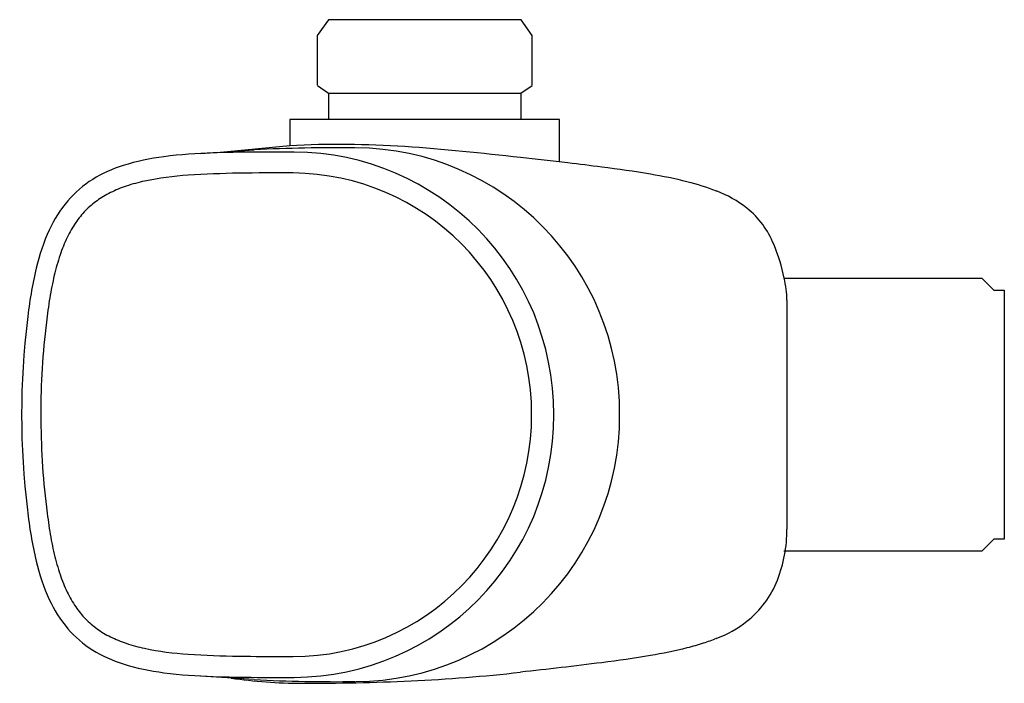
# Model space of a CAD drawing. Header units: millimetres. Extents: x -93.8 to 0, y -25.6 to 37.6.
import ezdxf

# ---------------------------------------------------------------- set-up
doc = ezdxf.new("R2010")
doc.units = ezdxf.units.MM
doc.header["$MEASUREMENT"] = 0
doc.layers.add('PLANNING', color=1, linetype='Continuous')

# ---------------------------------------------------------------- blocks, each defined once
blk = doc.blocks.new('83810000_r')
at = {"layer": 'PLANNING'}
for p, q in [((-64.375, 37.6), (-65.426, 36.105)), ((-46.021, 37.6), (-64.375, 37.6)), ((-44.974, 36.105), (-46.021, 37.6)), ((-65.43, 36.1), (-65.43, 31.356)), ((-44.97, 31.356), (-44.97, 36.1)), ((-65.423, 31.351), (-64.35, 30.6)), ((-46.05, 30.6), (-44.977, 31.351)), ((-64.35, 30.6), (-64.35, 28.1)), ((-64.341, 30.6), (-46.05, 30.6)), ((-46.05, 30.6), (-46.05, 28.1)), ((-68.05, 28.11), (-68.05, 25.623)), ((-42.35, 28.11), (-68.05, 28.11)), ((-42.35, 24.089), (-42.35, 28.11)), ((-74.643, 25), (-68.05, 25.623)), ((-76.559, 24.872), (-71.438, 25.215)), ((-21, 13), (-2.15, 13)), ((-2.144, 12.994), (-1, 11.85)), ((-1, 11.85), (0, 11.85)), ((0, 11.85), (0, -11.85)), ((-20.7, 10.892), (-20.7, -10.889)), ((-1, -11.85), (-2.143, -12.993)), ((0, -11.85), (-1, -11.85)), ((-2.15, -13), (-21, -13)), ((-68.474, -23.011), (-67.741, -23.011)), ((-71.438, -25.215), (-76.559, -24.872))]:
    blk.add_line(p, q, dxfattribs=at)
for centre, radius, start, end in [((-63.652, -129.17), 154.581, 89.31621, 92.88737), ((-61.927, 0.108), 25.293, 359.75593, 89.6081), ((-67.813, 0.106), 24.901, 359.75582, 89.60564), ((-75.914, -6.067), 28.922, 93.58653, 101.88476), ((-71.266, -80.222), 103.223, 90.91464, 93.58653), ((-69.469, -169.846), 192.865, 89.48642, 91.02333), ((-79.644, 9.924), 12.486, 108.55536, 116.03916), ((-78.667, 7.014), 15.555, 101.88476, 108.55536), ((-81.287, 13.295), 8.735, 116.06121, 125.87447), ((-31.468, 10.744), 11.306, 52.00934, 69.11624), ((-81.386, 13.447), 8.554, 125.93595, 135.58545), ((-81.534, 13.61), 8.334, 135.67173, 145.88649), ((-29.27, 13.558), 7.736, 36.01263, 52.00934), ((-78.988, 11.904), 11.399, 145.96567, 154.11035), ((-30.425, 12.718), 9.164, 22.48421, 36.01263), ((-76.708, 10.811), 13.927, 154.16024, 161.60941), ((-38.818, 9.244), 18.248, 11.87783, 22.48421), ((-67.948, 7.899), 23.159, 161.60941, 166.59367), ((-62.002, 6.482), 29.271, 166.59367, 170.89385), ((-37.109, 9.604), 16.501, 8.18034, 11.87783), ((-28.151, 10.891), 7.451, 0.00339, 8.18034), ((-28.441, 1.102), 63.26, 170.89385, 173.00179), ((-18.343, 0), 75.245, 173.09042, 186.90958), ((-20.421, 0.118), 71.341, 173.00179, 180.09402), ((-16.407, 0.124), 75.355, 180.09402, 186.80909), ((-67.813, -0.106), 24.901, 270.39436, 0.24418), ((-61.927, -0.108), 25.293, 270.3919, 0.24407), ((1.539, 3.137), 93.535, 187.33824, 188.76383), ((-65.934, -7.265), 25.265, 188.76383, 193.74626), ((-34.151, -10.888), 13.451, 338.78431, 359.99643), ((-64.415, -6.893), 26.83, 193.74626, 198.04818), ((-77.792, -11.252), 12.76, 198.04818, 206.17964), ((-30.138, -12.446), 9.146, 307.99066, 338.78431), ((-78.227, -11.466), 12.275, 206.17964, 213.74186), ((-81.972, -13.967), 7.772, 213.74186, 224.69768), ((-81.036, -13.042), 9.088, 224.69768, 233.77912), ((-31.468, -10.744), 11.306, 290.88376, 307.99066), ((-81.584, -13.789), 8.161, 233.77912, 244.28396), ((-79.196, -8.83), 13.665, 244.28396, 251.12084), ((-79.029, -8.343), 14.18, 251.12084, 258.43883), ((-75.585, 8.491), 31.363, 258.43883, 266.09014), ((-72.058, 60.104), 83.096, 266.09014, 269.40928), ((-68.433, 411.727), 434.738, 269.40928, 269.99449), ((-66.88, 21.019), 46.579, 261.6586, 269.90643), ((-63.652, 129.17), 154.581, 267.11263, 270.68379), ((-63.636, 131.927), 157.421, 272.59763, 276.4033), ((-66.592, 197.092), 222.653, 269.90643, 272.59763)]:
    blk.add_arc(centre, radius, start, end, dxfattribs=at)
for points, knots in [([(-68.05, 25.623), (-60.778, 26.087), (-51.92, 25.173), (-41.991, 24.052), (-37.859, 23.555), (-34.065, 23.023), (-30.412, 22.305), (-28.342, 21.674), (-27.437, 21.307)], [-28.186211, -28.186211, -28.186211, -28.186211, -6.010823, -1.469061, 1.789795, 6.473322, 10.022988, 12.951436, 12.951436, 12.951436, 12.951436]), ([(-67.642, 25.006), (-69.201, 25.006), (-71.768, 25.01), (-75.902, 24.928), (-79.8, 24.679), (-83.701, 23.921), (-86.881, 22.546), (-89.358, 20.432), (-91.16, 17.475), (-92.396, 13.609), (-92.842, 10.699), (-93.042, 9.052)], [56.124495, 56.124495, 56.124495, 56.124495, 60.80308, 63.823442, 68.529095, 72.512044, 75.70388, 78.839175, 82.151144, 85.986979, 90.964633, 90.964633, 90.964633, 90.964633]), ([(-67.741, -23.011), (-55.184, -23.012), (-45.002, -12.706), (-45.024, 12.767), (-55.232, 22.899), (-67.741, 23.011)], [127.943834, 127.943834, 127.943834, 127.943834, 164.261153, 164.261153, 200.624459, 200.624459, 200.624459, 200.624459]), ([(-93.042, -9.052), (-92.842, -10.699), (-92.396, -13.609), (-91.16, -17.475), (-89.358, -20.432), (-86.881, -22.546), (-83.701, -23.921), (-79.8, -24.679), (-75.902, -24.928), (-71.768, -25.01), (-69.201, -25.01), (-67.642, -25.006)], [109.113066, 109.113066, 109.113066, 109.113066, 114.090719, 117.926555, 121.238524, 124.373819, 127.565655, 131.548604, 136.254258, 139.27462, 143.953204, 143.953204, 143.953204, 143.953204]), ([(-27.437, -21.307), (-27.842, -21.471), (-28.761, -21.803), (-30.841, -22.388), (-34.065, -23.024), (-39.359, -23.762), (-43.495, -24.221), (-46.079, -24.511)], [75.6402, 75.6402, 75.6402, 75.6402, 76.9511, 78.568647, 82.118313, 86.80184, 94.602458, 94.602458, 94.602458, 94.602458])]:
    blk.add_open_spline(points, degree=3, knots=knots, dxfattribs=at)

msp = doc.modelspace()

# ---------------------------------------------------------------- block references
msp.add_blockref('83810000_r', (0, 0))

doc.saveas('drawing.dxf')
